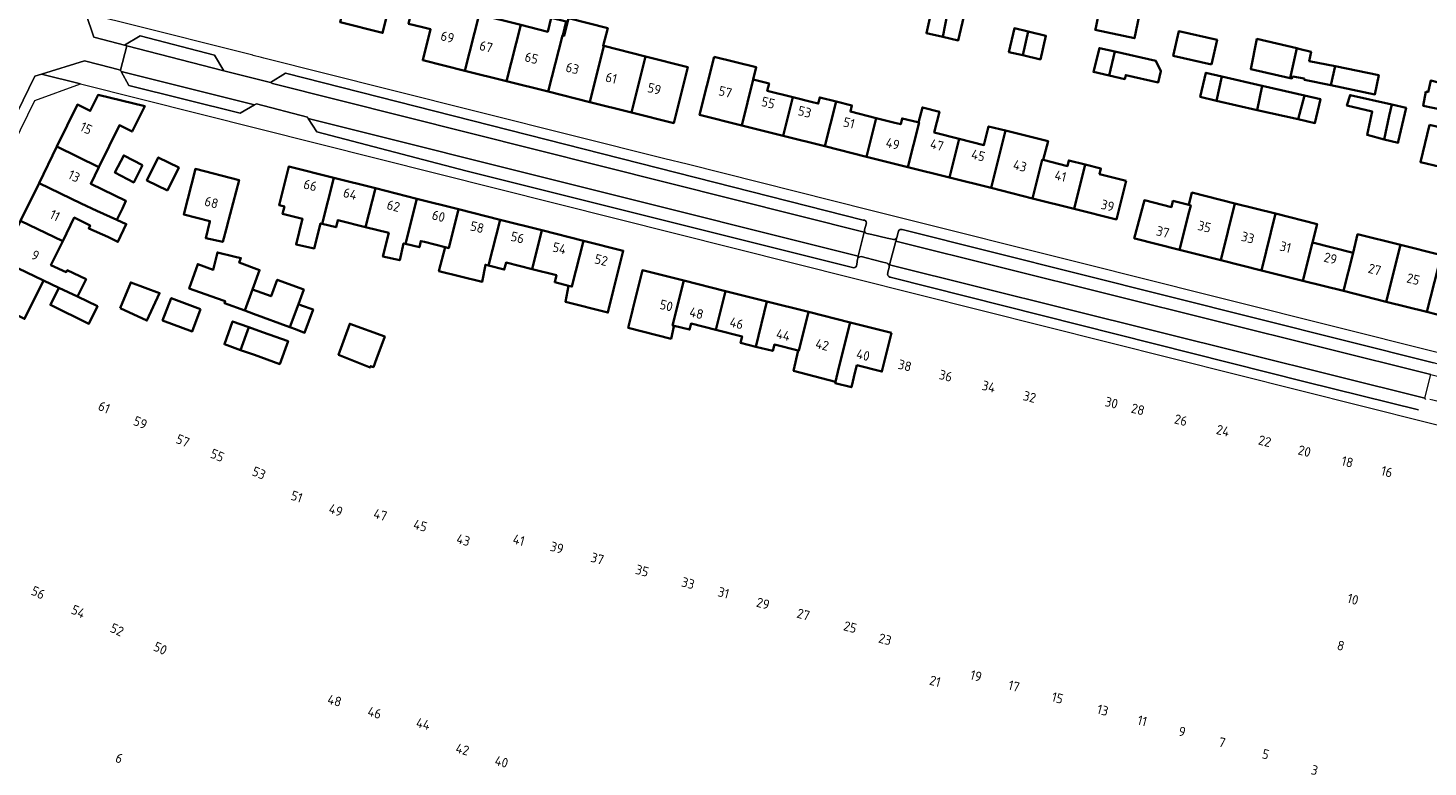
# Model space of a CAD drawing. Extents: x 150256 to 156914, y 461459 to 469481.
# Tile 55 of 256: x 153156 to 153353, y 463662 to 463765. Entities that reach past the tile are written whole.
import ezdxf
from ezdxf.enums import TextEntityAlignment as Align

# ---------------------------------------------------------------- set-up
doc = ezdxf.new("R2010")
doc.units = 0
doc.header["$LTSCALE"] = 0.75
for name, color, linetype, lineweight in [('B-RO-OG-BEBOUWING-GV', 6, 'CONTINUOUS', 35), ('B-RO-OG-BEBOUWING-T18', 1, 'CONTINUOUS', 18), ('B-RO-VH-VERHARDING_BETONSTRAATSTEEN-GV', 251, 'CONTINUOUS', 18), ('B-RO-VH-VERHARDING_STRAATBAKSTEEN-GV', 251, 'CONTINUOUS', 18), ('B-RO-VH-VERHARDING_TEGEL-GV', 251, 'CONTINUOUS', 18)]:
    doc.layers.add(name, color=color, linetype=linetype, lineweight=lineweight)
doc.styles.add('NLCS-ISO-M200-T18', font='NLCS-ISO.ttf', dxfattribs={"height": 360})

msp = doc.modelspace()

# ---------------------------------------------------------------- linework, layer by layer
at = {"layer": 'B-RO-OG-BEBOUWING-GV'}
for points in [[(153207.998, 463774.766), (153202.621, 463776.142), (153202.372, 463775.148), (153200.154, 463766.296), (153206.129, 463764.8), (153208.586, 463774.616)], [(153214.165, 463769.723), (153211.903, 463771.911), (153210.912, 463770.887), (153209.779, 463766.076), (153211.711, 463765.594), (153212.854, 463765.308), (153211.767, 463760.966), (153217.685, 463759.485), (153219.662, 463767.389), (153213.962, 463768.827)], [(153225.506, 463765.915), (153219.662, 463767.389), (153217.685, 463759.485), (153223.532, 463758.022)], [(153231.397, 463764.429), (153231.865, 463766.395), (153229.782, 463766.91), (153229.3, 463764.958), (153225.506, 463765.915), (153223.532, 463758.022), (153229.38, 463756.559), (153231.351, 463764.441)], [(153237.196, 463762.966), (153237.062, 463763), (153237.722, 463765.459), (153232.211, 463766.849), (153231.588, 463764.381), (153231.397, 463764.429), (153231.351, 463764.441), (153229.38, 463756.559), (153235.227, 463755.097)], [(153284.754, 463764.233), (153285.409, 463767.614), (153283.227, 463768.115), (153282.456, 463764.761)], [(153285.409, 463767.614), (153284.754, 463764.233), (153286.917, 463763.737), (153287.688, 463767.09)], [(153306.763, 463768.099), (153306.222, 463765.532), (153306.154, 463765.208), (153311.654, 463764.049), (153312.314, 463767.177), (153306.813, 463768.337)], [(153295.992, 463761.661), (153296.76, 463764.986), (153294.816, 463765.442), (153294.036, 463762.12)], [(153296.76, 463764.986), (153295.992, 463761.661), (153298.454, 463761.083), (153299.234, 463764.405)], [(153322.478, 463760.376), (153323.246, 463763.842), (153317.87, 463765.033), (153317.102, 463761.566)], [(153235.227, 463755.097), (153241.074, 463753.634), (153243.041, 463761.492), (153237.196, 463762.966)], [(153308.112, 463758.827), (153308.887, 463762.188), (153306.751, 463762.671), (153305.957, 463759.527), (153305.906, 463759.325)], [(153334.453, 463762.643), (153328.839, 463763.959), (153327.974, 463759.73), (153333.533, 463758.457)], [(153334.453, 463762.643), (153333.533, 463758.457), (153333.753, 463758.407), (153333.898, 463758.694), (153335.472, 463758.399), (153335.527, 463758.227), (153339.237, 463757.457), (153339.815, 463760.111), (153336.201, 463760.855), (153336.446, 463762.158), (153334.711, 463762.583)], [(153241.074, 463753.634), (153246.992, 463752.153), (153248.956, 463760), (153243.041, 463761.492)], [(153252.653, 463761.46), (153250.608, 463753.303), (153256.525, 463751.82), (153258.136, 463758.247), (153258.574, 463759.975)], [(153308.887, 463762.188), (153308.112, 463758.827), (153310.304, 463758.331), (153310.428, 463758.882), (153315.01, 463757.845), (153315.365, 463759.415), (153314.67, 463760.88)], [(153323.909, 463758.704), (153321.691, 463759.217), (153320.904, 463755.811), (153323.16, 463755.29)], [(153323.16, 463755.29), (153328.874, 463753.969), (153329.591, 463757.391), (153323.909, 463758.704)], [(153339.237, 463757.457), (153345.422, 463756.174), (153345.941, 463758.85), (153339.815, 463760.111)], [(153259.64, 463757.867), (153258.136, 463758.247), (153256.525, 463751.82), (153262.358, 463750.357), (153263.718, 463755.781), (153260.108, 463756.685), (153260.361, 463757.685)], [(153328.874, 463753.969), (153334.637, 463752.694), (153335.519, 463756.02), (153329.591, 463757.391)], [(153352.563, 463756.581), (153352.186, 463754.581), (153357.598, 463753.429), (153359.395, 463752.939), (153360.316, 463756.737), (153358.336, 463757.097), (153358.311, 463756.831), (153353.279, 463758.143), (153352.868, 463756.492)], [(153160.397, 463748.844), (153166.309, 463745.982), (153169.175, 463751.835), (153170.967, 463750.946), (153172.744, 463754.53), (153166.193, 463756.104), (153165.083, 463753.864), (153163.291, 463754.753)], [(153268.191, 463748.894), (153269.767, 463755.178), (153267.479, 463755.752), (153267.263, 463754.891), (153266.479, 463755.088), (153263.718, 463755.781), (153262.358, 463750.357)], [(153268.191, 463748.894), (153274.024, 463747.431), (153275.384, 463752.855), (153271.777, 463753.759), (153271.993, 463754.62), (153269.767, 463755.178)], [(153334.637, 463752.694), (153336.981, 463752.152), (153337.756, 463755.503), (153335.519, 463756.02)], [(153347.797, 463754.731), (153341.915, 463756.087), (153341.482, 463754.627), (153345.036, 463753.762), (153344.317, 463750.491), (153346.721, 463749.84), (153347.434, 463753.156)], [(153347.797, 463754.731), (153347.434, 463753.156), (153346.721, 463749.84), (153348.661, 463749.369), (153348.697, 463749.518), (153349.779, 463754.274)], [(153281.254, 463752.261), (153279.05, 463752.813), (153278.844, 463751.988), (153278.013, 463752.196), (153275.384, 463752.855), (153274.024, 463747.431), (153279.857, 463745.968), (153281.425, 463752.218), (153281.364, 463752.233)], [(153279.857, 463745.968), (153285.69, 463744.505), (153287.051, 463749.929), (153283.55, 463750.807), (153284.284, 463753.736), (153281.892, 463754.336), (153281.364, 463752.233), (153281.425, 463752.218)], [(153285.69, 463744.505), (153291.524, 463743.043), (153293.539, 463751.085), (153291.189, 463751.672), (153290.533, 463749.056), (153287.051, 463749.929)], [(153291.524, 463743.043), (153297.357, 463741.579), (153298.718, 463747.003), (153298.862, 463746.967), (153299.542, 463749.589), (153293.539, 463751.085)], [(153353.062, 463751.903), (153351.803, 463746.685), (153354.569, 463746.017), (153355.829, 463751.236)], [(153160.397, 463748.844), (153157.895, 463743.734), (153163.812, 463740.884), (153165.993, 463739.835), (153168.807, 463738.567), (153169.593, 463740.176), (153170.101, 463741.215), (153165.157, 463743.63), (153166.309, 463745.982)], [(153172.437, 463746.231), (153169.784, 463747.611), (153168.536, 463745.211), (153171.188, 463743.831)], [(153175.927, 463742.688), (153177.514, 463745.904), (153174.634, 463747.325), (153173.047, 463744.11)], [(153304.754, 463746.321), (153302.437, 463746.901), (153302.241, 463746.121), (153298.862, 463746.967), (153298.718, 463747.003), (153297.357, 463741.579), (153303.198, 463740.114)], [(153184.321, 463737.764), (153185.983, 463744.151), (153179.851, 463745.725), (153178.204, 463739.321), (153181.886, 463738.384), (153181.873, 463738.332), (153181.305, 463736.007), (153183.683, 463735.466), (153184.305, 463737.737)], [(153199.265, 463744.475), (153192.975, 463746.061), (153191.601, 463740.61), (153192.34, 463740.423), (153192.079, 463739.39), (153194.882, 463738.699), (153194.851, 463738.578), (153193.968, 463735.118), (153196.522, 463734.561), (153197.408, 463738.075), (153197.638, 463738.019)], [(153310.475, 463744.055), (153306.753, 463744.988), (153306.949, 463745.771), (153304.754, 463746.321), (153303.198, 463740.114), (153309.115, 463738.631)], [(153161.219, 463735.586), (153162.831, 463738.878), (153165.067, 463737.78), (153164.884, 463737.373), (153167.547, 463736.173), (153168.978, 463735.471), (153170.146, 463737.964), (153168.807, 463738.567), (153165.993, 463739.835), (153163.812, 463740.884), (153157.895, 463743.734), (153155.292, 463738.419)], [(153205.107, 463743.002), (153199.265, 463744.475), (153197.638, 463738.019), (153199.598, 463737.535), (153199.849, 463738.53), (153200.024, 463738.486), (153203.733, 463737.551)], [(153203.733, 463737.551), (153206.991, 463736.729), (153206.171, 463733.422), (153208.522, 463732.908), (153209.063, 463735.259), (153209.351, 463735.189), (153210.949, 463741.528), (153205.107, 463743.002)], [(153210.949, 463741.528), (153209.351, 463735.189), (153211.279, 463734.718), (153211.475, 463735.598), (153211.991, 463735.468), (153214.887, 463734.737), (153215.416, 463734.604), (153216.791, 463740.055)], [(153319.295, 463740.669), (153317.063, 463741.23), (153316.845, 463740.36), (153313.052, 463741.313), (153311.628, 463735.968), (153311.729, 463735.941), (153317.992, 463734.368), (153319.333, 463739.735), (153319.55, 463740.605)], [(153317.992, 463734.368), (153323.779, 463732.914), (153325.768, 463740.881), (153319.721, 463742.4), (153319.295, 463740.669), (153319.55, 463740.605), (153319.333, 463739.735)], [(153323.779, 463732.914), (153329.47, 463731.484), (153331.458, 463739.452), (153325.768, 463740.881)], [(153221.009, 463732.146), (153222.632, 463738.582), (153216.791, 463740.055), (153215.416, 463734.604), (153214.887, 463734.737), (153214.037, 463731.382), (153220.114, 463729.887), (153220.561, 463732.259)], [(153329.47, 463731.484), (153335.309, 463730.018), (153336.649, 463735.385), (153337.298, 463737.984), (153331.458, 463739.452)], [(153352.713, 463725.645), (153358.52, 463724.187), (153360.452, 463731.927), (153356.928, 463732.806), (153358.792, 463740.272), (153356.467, 463740.84), (153354.569, 463733.646), (153354.701, 463733.612), (153354.269, 463731.88)], [(153163.314, 463727.802), (153164.487, 463730.225), (153161.85, 463731.502), (153161.724, 463731.241), (153159.567, 463732.213), (153161.219, 463735.586), (153155.292, 463738.419), (153152.598, 463732.917), (153158.516, 463730.067), (153160.652, 463729.029)], [(153222.632, 463738.582), (153221.009, 463732.146), (153223.201, 463731.593), (153223.449, 463732.579), (153227.1, 463731.658), (153228.474, 463737.109)], [(153232.223, 463729.318), (153232.693, 463729.2), (153234.316, 463735.636), (153228.474, 463737.109), (153227.1, 463731.658), (153230.528, 463730.794), (153230.279, 463729.809)], [(153234.316, 463735.636), (153232.693, 463729.2), (153232.223, 463729.318), (153231.784, 463727.076), (153237.757, 463725.561), (153238.543, 463728.772), (153239.906, 463734.226)], [(153335.309, 463730.018), (153340.999, 463728.588), (153342.338, 463733.956), (153336.649, 463735.385)], [(153340.999, 463728.588), (153346.997, 463727.081), (153348.998, 463735.045), (153342.987, 463736.555), (153342.338, 463733.956)], [(153346.997, 463727.081), (153352.713, 463725.645), (153354.269, 463731.88), (153354.701, 463733.612), (153354.569, 463733.646), (153348.998, 463735.045)], [(153186.764, 463725.845), (153187.861, 463728.814), (153188.857, 463731.51), (153186.007, 463732.563), (153186.243, 463733.2), (153185.236, 463733.442), (153182.944, 463733.992), (153182.357, 463731.573), (153180.18, 463732.353), (153178.97, 463728.932), (153182.823, 463727.585), (153184.014, 463727.169), (153183.914, 463726.898)], [(153152.598, 463732.917), (153149.959, 463727.528), (153155.87, 463724.663), (153158.516, 463730.067)], [(153247.045, 463723.706), (153246.837, 463723.758), (153248.406, 463730.045), (153242.583, 463731.507), (153241.225, 463726.062), (153241.181, 463725.868), (153240.613, 463723.409), (153246.612, 463721.894), (153247.018, 463723.597)], [(153169.306, 463726.165), (153173.036, 463724.434), (153174.82, 463728.299), (153170.78, 463729.799)], [(153187.861, 463728.814), (153186.764, 463725.845), (153187.994, 463725.391), (153193.102, 463723.503), (153194.295, 463726.733), (153195.055, 463728.791), (153191.331, 463730.167), (153190.474, 463727.849), (153189.162, 463728.334)], [(153248.406, 463730.045), (153246.837, 463723.758), (153247.045, 463723.706), (153249.209, 463723.166), (153249.418, 463724.005), (153252.88, 463723.136), (153254.239, 463728.581)], [(153163.314, 463727.802), (153160.652, 463729.029), (153159.487, 463726.623), (153164.904, 463724), (153166.093, 463726.456)], [(153180.557, 463726.03), (153176.462, 463727.599), (153175.246, 463724.464), (153179.407, 463722.923)], [(153258.489, 463720.771), (153260.072, 463727.116), (153254.239, 463728.581), (153252.88, 463723.136), (153256.592, 463722.204), (153256.367, 463721.301)], [(153258.489, 463720.771), (153260.89, 463720.172), (153261.115, 463721.069), (153264.474, 463720.223), (153264.547, 463720.208), (153265.905, 463725.652), (153260.072, 463727.116)], [(153194.295, 463726.733), (153193.102, 463723.503), (153193.904, 463723.207), (153195.174, 463722.738), (153196.367, 463725.967), (153194.751, 463726.565)], [(153269.714, 463715.851), (153270.157, 463717.85), (153271.739, 463724.188), (153265.905, 463725.652), (153264.547, 463720.208), (153264.474, 463720.223), (153263.807, 463717.404)], [(153187.339, 463723.511), (153185.073, 463724.325), (153183.92, 463721.114), (153186.171, 463720.305)], [(153187.339, 463723.511), (153186.171, 463720.305), (153188.117, 463719.606), (153191.693, 463718.322), (153192.846, 463721.534), (153189.27, 463722.818)], [(153205.282, 463719.073), (153206.424, 463722.188), (153201.5, 463723.993), (153199.931, 463719.642), (153204.363, 463717.83), (153204.444, 463718.047), (153204.823, 463717.911)], [(153277.572, 463722.723), (153271.739, 463724.188), (153270.157, 463717.85), (153269.714, 463715.851), (153269.653, 463715.642), (153271.925, 463715.091), (153272.476, 463717.271), (153272.698, 463718.161), (153276.213, 463717.279)]]:
    msp.add_lwpolyline(points, close=True, dxfattribs=at)
at = {"layer": 'B-RO-VH-VERHARDING_BETONSTRAATSTEEN-GV'}
for points in [[(153154.839, 463753.637), (153157.322, 463758.735), (153158.228, 463759.013), (153164.265, 463760.865), (153168.126, 463759.888), (153169.326, 463759.582), (153170.215, 463763), (153169.896, 463763.083), (153169.009, 463763.313), (153165.584, 463764.2), (153164.464, 463767.533), (153163.38, 463770.758), (153163.341, 463770.873), (153163.85, 463771.902), (153160.914, 463773.319), (153160.381, 463772.227), (153159.849, 463771.416)], [(153273.566, 463738.546), (153192.491, 463759.13), (153190.394, 463757.827), (153190.659, 463757.715), (153273.704, 463736.826), (153273.764, 463737.075)], [(153272.819, 463733.144), (153272.89, 463733.471), (153195.678, 463752.807), (153195.692, 463752.785), (153196.884, 463750.902), (153217.8, 463745.461), (153272.083, 463731.873)], [(153273.764, 463737.075), (153273.704, 463736.826), (153272.89, 463733.471)], [(153273.781, 463737.149), (153273.986, 463737.953)], [(153274.021, 463738.077), (153274.024, 463738.104)], [(153278.544, 463736.994), (153278.283, 463736.087), (153278.153, 463735.564), (153353.251, 463716.866), (153371.855, 463712.231), (153379.086, 463710.419), (153379.075, 463710.436), (153377.871, 463712.39), (153372.245, 463713.805), (153370.891, 463714.146), (153354.793, 463718.197), (153353.655, 463718.483), (153279.048, 463737.235)], [(153277.656, 463735.86), (153276.945, 463736.021), (153274.802, 463736.51), (153274.081, 463736.674)], [(153277.243, 463732.009), (153277.29, 463732.265), (153278.153, 463735.564), (153278.283, 463736.087)], [(153272.674, 463732.344), (153272.791, 463733.067), (153272.819, 463733.144)], [(153272.89, 463733.471), (153272.819, 463733.144)], [(153273.473, 463733.368), (153273.979, 463733.24), (153276.132, 463732.695), (153276.929, 463732.493)], [(153272.649, 463732.139), (153272.663, 463732.185)], [(153277.23, 463731.9), (153277.056, 463731.214)], [(153352.539, 463713.352), (153352.415, 463713.569), (153277.29, 463732.265), (153277.243, 463732.009)], [(153277.571, 463730.501), (153335.602, 463715.833), (153351.511, 463711.899)]]:
    msp.add_lwpolyline(points, dxfattribs=at)
for points in [[(153183.85, 463759.489), (153182.52, 463761.659), (153172.097, 463764.386), (153169.896, 463763.083), (153170.215, 463763)], [(153169.439, 463759.373), (153170.478, 463757.442), (153186.137, 463753.531), (153188.156, 463754.696)]]:
    msp.add_lwpolyline(points, close=True, dxfattribs=at)
for points in [[(153274.024, 463738.104, 0.4577913), (153273.566, 463738.546)], [(153274.081, 463736.674, -0.4176517), (153273.764, 463737.075)], [(153273.764, 463737.075, -0.0700864), (153273.781, 463737.149)], [(153273.986, 463737.953, 0.0714426), (153274.021, 463738.077)], [(153279.048, 463737.235, 0.3074493), (153278.544, 463736.994)], [(153278.283, 463736.087, -0.4544527), (153277.656, 463735.86)], [(153272.819, 463733.144, -0.4254438), (153273.473, 463733.368)], [(153272.083, 463731.873, 0.4105532), (153272.649, 463732.139)], [(153272.663, 463732.185, 0.0943233), (153272.674, 463732.344)], [(153276.929, 463732.493, -0.3057695), (153277.243, 463732.009)], [(153277.056, 463731.214, 0.5733525), (153277.571, 463730.501)], [(153277.243, 463732.009, -0.0463077), (153277.23, 463731.9)]]:
    msp.add_lwpolyline(points, format="xyb", dxfattribs=at)
at = {"layer": 'B-RO-VH-VERHARDING_STRAATBAKSTEEN-GV'}
for points in [[(153272.89, 463733.471), (153273.704, 463736.826), (153190.659, 463757.715), (153190.394, 463757.827), (153190.389, 463757.824), (153183.85, 463759.489), (153170.215, 463763), (153169.326, 463759.582), (153169.439, 463759.373), (153188.156, 463754.696), (153188.397, 463754.835), (153195.585, 463752.954), (153195.678, 463752.807)], [(153353.251, 463716.866), (153278.153, 463735.564), (153277.29, 463732.265), (153352.415, 463713.569)]]:
    msp.add_lwpolyline(points, close=True, dxfattribs=at)
at = {"layer": 'B-RO-VH-VERHARDING_TEGEL-GV'}
for points in [[(153368.532, 463716.358), (153310.482, 463730.915), (153307.377, 463731.694), (153274.49, 463739.941), (153248.869, 463746.366), (153245.74, 463747.151), (153206.95, 463756.879), (153189.435, 463761.271), (153189.125, 463761.349), (153187.951, 463761.644), (153187.89, 463761.659), (153169.629, 463766.241), (153164.464, 463767.533), (153165.584, 463764.2), (153169.009, 463763.313), (153169.896, 463763.083), (153172.097, 463764.386), (153182.52, 463761.659), (153183.85, 463759.489), (153190.389, 463757.824), (153190.394, 463757.827), (153192.491, 463759.13), (153273.566, 463738.546)], [(153272.083, 463731.873), (153217.8, 463745.461), (153196.884, 463750.902), (153195.692, 463752.785), (153195.678, 463752.807), (153195.585, 463752.954), (153188.397, 463754.835), (153188.156, 463754.696), (153186.137, 463753.531), (153170.478, 463757.442), (153169.439, 463759.373), (153169.326, 463759.582), (153168.126, 463759.888), (153164.265, 463760.865), (153158.228, 463759.013), (153163.723, 463757.633), (153163.729, 463757.635), (153163.734, 463757.637), (153272.211, 463730.389), (153352.673, 463710.178), (153358.204, 463708.766), (153355.762, 463712.723), (153353.563, 463713.261), (153353.14, 463713.364)], [(153273.986, 463737.953), (153273.781, 463737.149)], [(153274.024, 463738.104), (153274.021, 463738.077)], [(153278.283, 463736.087), (153278.544, 463736.994)], [(153279.048, 463737.235), (153353.655, 463718.483)], [(153274.081, 463736.674), (153274.802, 463736.51), (153276.945, 463736.021), (153277.656, 463735.86)], [(153272.819, 463733.144), (153272.791, 463733.067), (153272.674, 463732.344)], [(153276.929, 463732.493), (153276.132, 463732.695), (153273.979, 463733.24), (153273.473, 463733.368)], [(153272.663, 463732.185), (153272.649, 463732.139)], [(153277.056, 463731.214), (153277.23, 463731.9)], [(153351.511, 463711.899), (153335.602, 463715.833), (153277.571, 463730.501)]]:
    msp.add_lwpolyline(points, dxfattribs=at)
msp.add_lwpolyline([(153139.155, 463718.298), (153140.22, 463720.455), (153140.215, 463720.464), (153157.307, 463755.297), (153163.723, 463757.633), (153158.228, 463759.013), (153157.322, 463758.735), (153154.839, 463753.637), (153154.315, 463752.561), (153139.488, 463722.152), (153138.836, 463721.134)], close=True, dxfattribs=at)
for points in [[(153273.566, 463738.546, -0.4577913), (153274.024, 463738.104)], [(153273.764, 463737.075, 0.4176517), (153274.081, 463736.674)], [(153273.781, 463737.149, 0.0700864), (153273.764, 463737.075)], [(153274.021, 463738.077, -0.0714426), (153273.986, 463737.953)], [(153278.544, 463736.994, -0.3074493), (153279.048, 463737.235)], [(153277.656, 463735.86, 0.4544527), (153278.283, 463736.087)], [(153273.473, 463733.368, 0.4254438), (153272.819, 463733.144)], [(153272.649, 463732.139, -0.4105532), (153272.083, 463731.873)], [(153272.674, 463732.344, -0.0943233), (153272.663, 463732.185)], [(153277.243, 463732.009, 0.3057695), (153276.929, 463732.493)], [(153277.571, 463730.501, -0.5733525), (153277.056, 463731.214)], [(153277.23, 463731.9, 0.0463077), (153277.243, 463732.009)]]:
    msp.add_lwpolyline(points, format="xyb", dxfattribs=at)

# ---------------------------------------------------------------- texts
at = {"layer": 'B-RO-OG-BEBOUWING-T18', "style": 'NLCS-ISO-M200-T18'}
for s, rotation, p in [('69', 345.9, (153215.228, 463764.223)), ('67', 345.9, (153220.647, 463762.867)), ('65', 345.9, (153227.026, 463761.272)), ('63', 345.9, (153232.769, 463759.835)), ('61', 345.9, (153238.225, 463758.47)), ('59', 345.9, (153244.272, 463756.957)), ('57', 345.9, (153254.228, 463756.519)), ('55', 345.9, (153260.258, 463755.007)), ('53', 345.9, (153265.372, 463753.725)), ('51', 345.9, (153271.593, 463752.165)), ('15', 333.9, (153164.519, 463751.423)), ('49', 345.8, (153277.734, 463749.249)), ('47', 345.9, (153283.929, 463749.071)), ('45', 345.9, (153289.73, 463747.616)), ('43', 345.9, (153295.588, 463746.147)), ('13', 333.9, (153162.822, 463744.701)), ('41', 345.9, (153301.279, 463744.72)), ('66', 345.9, (153195.973, 463743.421)), ('64', 345.9, (153201.566, 463742.222)), ('68', 345.6, (153182.1, 463741.018)), ('62', 345.8, (153207.647, 463740.523)), ('39', 345.9, (153307.894, 463740.578)), ('11', 333.9, (153160.122, 463739.186)), ('60', 345.8, (153213.976, 463739.092)), ('58', 345.8, (153219.398, 463737.538)), ('56', 345.9, (153225.061, 463736.087)), ('37', 346.2, (153315.643, 463736.872)), ('35', 345.9, (153321.483, 463737.615)), ('33', 345.9, (153327.572, 463736.085)), ('54', 345.9, (153230.951, 463734.58)), ('31', 345.9, (153332.855, 463734.758)), ('9', 333.9, (153157.384, 463733.595)), ('52', 345.8, (153236.812, 463732.931)), ('29', 345.9, (153339.179, 463733.17)), ('27', 345.9, (153345.377, 463731.612)), ('25', 345.9, (153350.785, 463730.254)), ('50', 345.9, (153245.949, 463726.538)), ('48', 345.9, (153250.185, 463725.475)), ('46', 345.9, (153255.818, 463724.06)), ('44', 345.9, (153262.363, 463722.417)), ('42', 345.9, (153267.828, 463721.045)), ('40', 345.9, (153273.571, 463719.604)), ('38', 345.9, (153279.429, 463718.133)), ('36', 345.9, (153285.169, 463716.692)), ('34', 345.9, (153291.205, 463715.177)), ('61', 337, (153167.041, 463712.266)), ('32', 345.9, (153296.94, 463713.737)), ('30', 345.9, (153308.439, 463712.905)), ('28', 345.9, (153312.142, 463711.978)), ('26', 345.9, (153318.172, 463710.468)), ('59', 337, (153172.118, 463710.112)), ('24', 345.9, (153324.089, 463708.987)), ('57', 337, (153178.079, 463707.583)), ('22', 345.9, (153329.957, 463707.518)), ('55', 337, (153182.924, 463705.527)), ('20', 345.9, (153335.528, 463706.122)), ('18', 345.9, (153341.556, 463704.613)), ('53', 337, (153188.767, 463703.048)), ('16', 345.9, (153347.09, 463703.228)), ('51', 340.9, (153194.071, 463699.73)), ('49', 340.9, (153199.553, 463697.825)), ('47', 344.9, (153205.808, 463697.18)), ('45', 344.9, (153211.418, 463695.671)), ('43', 344.6, (153217.452, 463693.642)), ('41', 344.9, (153225.238, 463693.638)), ('39', 344.9, (153230.598, 463692.575)), ('37', 344.8, (153236.266, 463691.04)), ('35', 344.9, (153242.552, 463689.337)), ('33', 344.9, (153249, 463687.59)), ('56', 334.8, (153157.775, 463686.262)), ('31', 344.8, (153253.987, 463686.239)), ('10', 344.8, (153342.327, 463685.335)), ('54', 334.8, (153163.413, 463683.609)), ('29', 344.9, (153259.521, 463684.739)), ('27', 344.9, (153265.189, 463683.204)), ('52', 334.8, (153168.845, 463681.053)), ('25', 344.9, (153271.76, 463681.424)), ('23', 344.8, (153276.653, 463679.71)), ('50', 334.8, (153174.931, 463678.435)), ('8', 345, (153340.625, 463678.826)), ('21', 344.9, (153283.676, 463673.837)), ('19', 344.9, (153289.428, 463674.58)), ('17', 344.9, (153294.749, 463673.142)), ('15', 344.9, (153300.864, 463671.488)), ('48', 344.9, (153199.38, 463671.114)), ('46', 344.9, (153204.995, 463669.411)), ('13', 344.9, (153307.213, 463669.772)), ('44', 346.1, (153211.816, 463667.858)), ('11', 344.9, (153312.757, 463668.273)), ('9', 344.9, (153318.353, 463666.761)), ('7', 344.9, (153323.96, 463665.245)), ('42', 344.6, (153217.333, 463664.267)), ('5', 344.9, (153330.085, 463663.589)), ('6', 338.1, (153169.157, 463663.025)), ('40', 344.9, (153222.814, 463662.529)), ('3', 345.2, (153336.94, 463661.359))]:
    msp.add_text(s, height=1.35, rotation=rotation, dxfattribs=at).set_placement(p, align=Align.MIDDLE)

doc.saveas('drawing.dxf')
